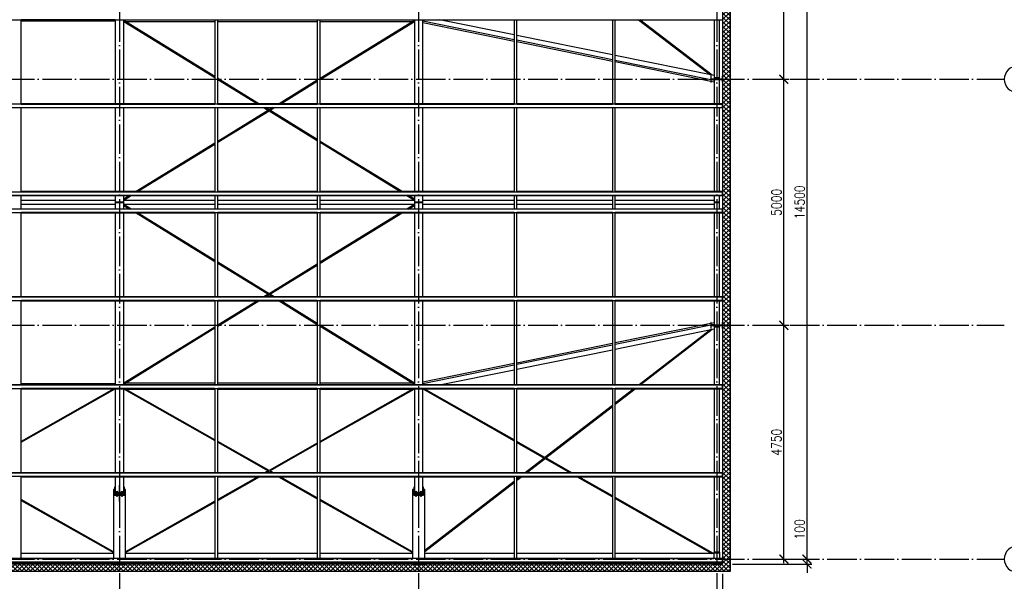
# Paper-space layout '_' of a CAD drawing. Header units: millimetres. Extents: x -84 to 607, y -65 to 286.
# Tile 5 of 7: x 272 to 472, y 60 to 174. Entities that reach past the tile are written whole.
import ezdxf

# ---------------------------------------------------------------- set-up
doc = ezdxf.new("R2010")
doc.units = ezdxf.units.MM
doc.linetypes.add('ACAD_ISO04W100', pattern=[30, 24, -3, 0, -3])
doc.layers.get('0').update_dxf_attribs({"linetype": 'CONTINUOUS'})
doc.layers.get('DEFPOINTS').update_dxf_attribs({"linetype": 'CONTINUOUS'})
doc.layers.add('0-AS', color=7, linetype='CONTINUOUS')
doc.styles.add('DIM', font='romans.shx', dxfattribs={"width": 0.8})
doc.dimstyles.new('DIM_100', dxfattribs={"dimtxt": 2, "dimasz": 1.8, "dimexe": 1, "dimexo": 2, "dimgap": 0.5, "dimtad": 1, "dimdec": 0, "dimlfac": 100, "dimzin": 12, "dimdsep": 46, "dimtxsty": 'DIM', "dimblk1": 'ARCHTICK', "dimblk2": 'ARCHTICK', "dimsah": 1, "dimcen": 1, "dimdle": 0.8, "dimclrd": 4, "dimclre": 4, "dimclrt": 3, "dimadec": 1, "dimazin": 0, "dimtfac": 1, "dimtdec": 0, "dimtmove": 0, "dimatfit": 3, "dimldrblk": 'ARCHTICK', "dimfxl": 0, "dimtolj": 1, "dimtzin": 0, "dimarcsym": 0})
pattern_1 = [(45, (737.9006, 5.8946), (-0.4490128, 0.4490128), []), (135, (737.9006, 5.8946), (-0.4490128, -0.4490128), [])]

# ---------------------------------------------------------------- blocks, each defined once
blk = doc.blocks.new('_ArchTick')
at = {"color": 0, "linetype": 'ByBlock', "const_width": 0.15}
blk.add_lwpolyline([(-0.5, -0.5), (0.5, 0.5)], dxfattribs=at)
blk = doc.blocks.new('*D101')
at = {"color": 4, "lineweight": -2}
for p, q in [((414.81, 61.4), (414.81, 45.44)), ((413.61, 54), (413.61, 45.44)), ((413.61, 46.44), (406.93, 46.44)), ((415.61, 46.44), (413.61, 46.44))]:
    blk.add_line(p, q, dxfattribs=at)
at = {"layer": 'DEFPOINTS', "color": 0}
for p in [(414.81, 63.4, -7223.59), (413.61, 56), (413.61, 46.44)]:
    blk.add_point(p, dxfattribs=at)
at = {"color": 4, "lineweight": -2, "xscale": 1.8, "yscale": 1.8, "zscale": 1.8, "rotation": 180}
blk.add_blockref('_ArchTick', (413.61, 46.44), dxfattribs=at)
at = {"color": 4, "lineweight": -2, "xscale": 1.8, "yscale": 1.8, "zscale": 1.8}
blk.add_blockref('_ArchTick', (414.81, 46.44), dxfattribs=at)
at = {"color": 3, "insert": (409.37, 47.94), "char_height": 2, "attachment_point": 5, "style": 'DIM'}
blk.add_mtext('\\A1;120', dxfattribs=at)
blk = doc.blocks.new('*D104')
at = {"color": 4, "lineweight": -2}
for p, q in [((47.83, 61.4), (47.83, 41.69)), ((414.81, 61.4), (414.81, 41.69)), ((47.03, 42.69), (415.61, 42.69))]:
    blk.add_line(p, q, dxfattribs=at)
at = {"layer": 'DEFPOINTS', "color": 0}
for p in [(47.83, 63.4), (414.81, 63.4), (414.81, 42.69)]:
    blk.add_point(p, dxfattribs=at)
at = {"color": 4, "lineweight": -2, "xscale": 1.8, "yscale": 1.8, "zscale": 1.8, "rotation": 180}
blk.add_blockref('_ArchTick', (47.83, 42.69), dxfattribs=at)
at = {"color": 4, "lineweight": -2, "xscale": 1.8, "yscale": 1.8, "zscale": 1.8}
blk.add_blockref('_ArchTick', (414.81, 42.69), dxfattribs=at)
at = {"color": 3, "insert": (231.32, 44.19), "char_height": 2, "attachment_point": 5, "style": 'DIM'}
blk.add_mtext('\\A1;36698', dxfattribs=at)
blk = doc.blocks.new('*D121')
at = {"color": 4, "lineweight": -2}
for p, q in [((427.26, 63.6), (427.26, 112.7)), ((423.19, 111.9), (428.26, 111.9)), ((421.05, 64.4), (428.26, 64.4))]:
    blk.add_line(p, q, dxfattribs=at)
at = {"layer": 'DEFPOINTS', "color": 0}
for p in [(421.19, 111.9), (427.26, 111.9), (419.05, 64.4)]:
    blk.add_point(p, dxfattribs=at)
at = {"color": 4, "lineweight": -2, "xscale": 1.8, "yscale": 1.8, "zscale": 1.8}
for p, rotation in [((427.26, 111.9), 90), ((427.26, 64.4), 270)]:
    blk.add_blockref('_ArchTick', p, dxfattribs=dict(at, rotation=rotation))
at = {"color": 3, "insert": (425.76, 88.15), "char_height": 2, "attachment_point": 5, "rotation": 90, "style": 'DIM'}
blk.add_mtext('\\A1;4750', dxfattribs=at)
blk = doc.blocks.new('*D122')
at = {"color": 4, "lineweight": -2}
for p, q in [((427.26, 111.1), (427.26, 162.7)), ((423.01, 161.9), (428.26, 161.9)), ((423.19, 111.9), (428.26, 111.9))]:
    blk.add_line(p, q, dxfattribs=at)
at = {"layer": 'DEFPOINTS', "color": 0}
for p in [(421.01, 161.9), (427.26, 161.9), (421.19, 111.9)]:
    blk.add_point(p, dxfattribs=at)
at = {"color": 4, "lineweight": -2, "xscale": 1.8, "yscale": 1.8, "zscale": 1.8}
for p, rotation in [((427.26, 161.9), 90), ((427.26, 111.9), 270)]:
    blk.add_blockref('_ArchTick', p, dxfattribs=dict(at, rotation=rotation))
at = {"color": 3, "insert": (425.76, 136.9), "char_height": 2, "attachment_point": 5, "rotation": 90, "style": 'DIM'}
blk.add_mtext('\\A1;5000', dxfattribs=at)
blk = doc.blocks.new('*D123')
at = {"color": 4, "lineweight": -2}
for p, q in [((423.01, 209.4), (428.26, 209.4)), ((427.26, 161.1), (427.26, 210.2)), ((423.01, 161.9), (428.26, 161.9))]:
    blk.add_line(p, q, dxfattribs=at)
at = {"layer": 'DEFPOINTS', "color": 0}
for p in [(421.01, 209.4), (427.26, 209.4), (421.01, 161.9)]:
    blk.add_point(p, dxfattribs=at)
at = {"color": 4, "lineweight": -2, "xscale": 1.8, "yscale": 1.8, "zscale": 1.8}
for p, rotation in [((427.26, 209.4), 90), ((427.26, 161.9), 270)]:
    blk.add_blockref('_ArchTick', p, dxfattribs=dict(at, rotation=rotation))
at = {"color": 3, "insert": (425.76, 185.65), "char_height": 2, "attachment_point": 5, "rotation": 90, "style": 'DIM'}
blk.add_mtext('\\A1;4750', dxfattribs=at)
blk = doc.blocks.new('*D124')
at = {"color": 4, "lineweight": -2}
for p, q in [((431.97, 64.4), (431.97, 72.89)), ((421.05, 64.4), (432.97, 64.4)), ((431.97, 63.4), (431.97, 64.4)), ((416.81, 63.4), (432.97, 63.4)), ((431.97, 63.4), (431.97, 61.6))]:
    blk.add_line(p, q, dxfattribs=at)
at = {"layer": 'DEFPOINTS', "color": 0}
for p in [(419.05, 64.4), (431.97, 64.4), (414.81, 63.4)]:
    blk.add_point(p, dxfattribs=at)
at = {"color": 4, "lineweight": -2, "xscale": 1.8, "yscale": 1.8, "zscale": 1.8}
for p, rotation in [((431.97, 64.4), 270), ((431.97, 63.4), 90)]:
    blk.add_blockref('_ArchTick', p, dxfattribs=dict(at, rotation=rotation))
at = {"color": 3, "insert": (430.47, 70.44), "char_height": 2, "attachment_point": 5, "rotation": 90, "style": 'DIM'}
blk.add_mtext('\\A1;100', dxfattribs=at)
blk = doc.blocks.new('*D125')
at = {"color": 4, "lineweight": -2}
for p, q in [((423.01, 209.4), (432.97, 209.4)), ((431.97, 63.6), (431.97, 210.2)), ((421.05, 64.4), (432.97, 64.4))]:
    blk.add_line(p, q, dxfattribs=at)
at = {"layer": 'DEFPOINTS', "color": 0}
for p in [(421.01, 209.4), (431.97, 209.4), (419.05, 64.4)]:
    blk.add_point(p, dxfattribs=at)
at = {"color": 4, "lineweight": -2, "xscale": 1.8, "yscale": 1.8, "zscale": 1.8}
for p, rotation in [((431.97, 209.4), 90), ((431.97, 64.4), 270)]:
    blk.add_blockref('_ArchTick', p, dxfattribs=dict(at, rotation=rotation))
at = {"color": 3, "insert": (430.47, 136.9), "char_height": 2, "attachment_point": 5, "rotation": 90, "style": 'DIM'}
blk.add_mtext('\\A1;14500', dxfattribs=at)

psp = doc.layouts.new('_')

# ---------------------------------------------------------------- hatches: boundary and pattern name
h = psp.add_hatch()
h.set_pattern_fill('ANSI37', color=4, scale=0.2)
h.set_pattern_definition(pattern_1)
h.paths.add_polyline_path([(416.313, 211.899), (414.813, 210.4), (414.813, 63.4), (416.313, 61.9)])
h = psp.add_hatch()
h.set_pattern_fill('ANSI37', color=4, scale=0.2)
h.set_pattern_definition(pattern_1)
h.paths.add_polyline_path([(414.813, 63.4), (47.833, 63.4), (46.333, 61.9), (416.313, 61.9)])

# ---------------------------------------------------------------- linework, layer by layer
at = {"color": 4}
for p, q in [((414.813, 210.4, -5), (414.813, 63.4, -5)), ((416.313, 211.9, -5), (416.313, 61.9, -5)), ((414.813, 63.4, -5), (47.833, 63.4)), ((416.313, 61.9, -5), (46.333, 61.9))]:
    psp.add_line(p, q, dxfattribs=at)
at = {"layer": '0-AS', "color": 1, "linetype": 'ACAD_ISO04W100', "ltscale": 0.25}
for p, q in [((292.153, 259.137), (292.153, 11.226)), ((352.983, 259.137), (352.983, 11.226)), ((413.613, 259.137), (413.613, 11.226)), ((2.884, 161.9), (472.097, 161.9)), ((2.884, 111.9), (472.097, 111.9)), ((2.884, 64.4), (472.097, 64.4))]:
    psp.add_line(p, q, dxfattribs=at)
at = {"layer": '0-AS', "color": 145, "linetype": 'Continuous', "ltscale": 0.25}
for p, q in [((47.833, 174.006), (414.813, 174.006)), ((272.153, 156.845), (272.153, 174.006)), ((291.303, 173.971), (272.153, 173.971)), ((272.153, 173.764), (291.303, 173.764)), ((291.303, 174.006), (291.303, 156.939)), ((293.003, 156.939), (293.003, 174.006)), ((311.553, 173.9), (293.003, 173.9)), ((311.553, 162.437), (293.003, 173.826)), ((293.003, 173.638), (311.553, 162.25)), ((293.303, 173.641), (311.553, 173.641)), ((311.553, 174.006), (311.553, 156.845)), ((312.153, 156.845), (312.153, 174.006)), ((332.383, 173.9), (312.153, 173.9)), ((312.153, 173.641), (332.383, 173.641)), ((332.383, 174.006), (332.383, 156.845)), ((332.983, 156.845), (332.983, 174.006)), ((352.133, 173.9), (332.983, 173.9)), ((352.133, 173.826), (332.983, 162.069)), ((332.983, 173.641), (351.833, 173.641)), ((332.983, 161.881), (352.133, 173.638)), ((352.133, 174.006), (352.133, 156.939)), ((353.833, 156.939), (353.833, 174.006)), ((372.383, 169.937), (353.833, 173.716)), ((353.833, 173.458), (372.383, 169.678)), ((372.383, 170.924), (357.257, 174.006)), ((372.383, 174.006), (372.383, 156.845)), ((372.983, 156.845), (372.983, 174.006)), ((392.383, 174.006), (392.383, 156.845)), ((392.983, 156.845), (392.983, 174.006)), ((397.689, 174.006), (412.33, 162.784)), ((412.681, 162.713), (397.947, 174.006)), ((413.063, 174.006), (413.063, 162.185)), ((414.163, 162.185), (414.163, 174.006)), ((392.383, 166.849), (372.983, 170.802)), ((392.383, 165.862), (372.983, 169.815)), ((372.983, 169.556), (392.383, 165.603)), ((413.063, 162.635), (392.983, 166.727)), ((412.413, 161.78), (392.983, 165.739)), ((392.983, 165.481), (412.413, 161.522)), ((412.511, 162.5), (412.413, 162.5)), ((412.413, 162.5), (412.413, 161.3)), ((412.511, 161.931), (412.511, 162.5)), ((414.813, 162.5), (414.715, 162.5)), ((414.715, 162.5), (414.715, 161.931)), ((414.813, 161.3), (414.813, 162.5)), ((320.508, 156.939), (312.153, 162.069)), ((312.153, 161.881), (320.202, 156.939)), ((332.383, 161.7), (324.628, 156.939)), ((324.933, 156.939), (332.383, 161.513)), ((412.413, 161.3), (412.511, 161.3)), ((414.715, 161.931), (412.511, 161.931)), ((412.511, 161.869), (414.715, 161.869)), ((412.511, 161.3), (412.511, 161.869)), ((413.063, 161.648), (412.511, 161.76)), ((412.511, 161.502), (413.063, 161.389)), ((413.063, 162.185), (414.163, 162.185)), ((414.163, 162.185), (413.063, 162.185)), ((413.063, 162.185), (413.063, 161.931)), ((413.063, 161.869), (413.063, 156.939)), ((414.163, 161.931), (414.163, 162.185)), ((414.163, 156.939), (414.163, 161.869)), ((414.715, 161.869), (414.715, 161.3)), ((414.715, 161.3), (414.813, 161.3)), ((414.813, 156.845), (47.833, 156.845)), ((311.553, 156.939), (272.153, 156.939)), ((272.153, 156.92), (311.553, 156.92)), ((272.153, 156.873), (311.553, 156.873)), ((332.383, 156.939), (312.153, 156.939)), ((312.153, 156.92), (332.383, 156.92)), ((312.153, 156.873), (332.383, 156.873)), ((372.383, 156.939), (332.983, 156.939)), ((332.983, 156.92), (372.383, 156.92)), ((332.983, 156.873), (372.383, 156.873)), ((392.383, 156.939), (372.983, 156.939)), ((372.983, 156.92), (392.383, 156.92)), ((372.983, 156.873), (392.383, 156.873)), ((414.813, 156.939), (392.983, 156.939)), ((392.983, 156.92), (414.813, 156.92)), ((392.983, 156.873), (414.813, 156.873)), ((414.813, 156.92), (414.813, 156.939)), ((414.813, 156.873), (414.813, 156.92)), ((414.813, 156.845), (414.813, 156.873)), ((414.813, 156.188), (414.813, 156.845)), ((47.833, 156.188), (414.813, 156.188)), ((47.833, 156.136), (414.813, 156.136)), ((272.153, 138.975), (272.153, 156.136)), ((291.303, 156.136), (291.303, 139.07)), ((293.003, 139.07), (293.003, 156.136)), ((311.553, 156.136), (311.553, 138.975)), ((312.153, 138.975), (312.153, 156.136)), ((323.32, 156.136), (312.153, 149.28)), ((312.153, 149.093), (322.568, 155.487)), ((321.51, 156.136), (322.415, 155.581)), ((332.383, 149.649), (321.816, 156.136)), ((322.568, 155.487), (332.383, 149.461)), ((322.721, 155.581), (323.626, 156.136)), ((332.383, 156.136), (332.383, 138.975)), ((332.983, 138.975), (332.983, 156.136)), ((352.133, 156.136), (352.133, 139.07)), ((353.833, 139.07), (353.833, 156.136)), ((372.383, 156.136), (372.383, 138.975)), ((372.983, 138.975), (372.983, 156.136)), ((392.383, 156.136), (392.383, 138.975)), ((392.983, 138.975), (392.983, 156.136)), ((413.063, 156.136), (413.063, 139.07)), ((414.163, 139.07), (414.163, 156.136)), ((414.813, 156.136), (414.813, 156.188)), ((311.553, 148.912), (295.522, 139.07)), ((295.827, 139.07), (311.553, 148.724)), ((349.614, 139.07), (332.983, 149.28)), ((332.983, 149.093), (349.309, 139.07)), ((414.813, 138.975), (47.833, 138.975)), ((47.833, 138.318), (414.813, 138.318)), ((47.833, 138.267), (414.813, 138.267)), ((311.553, 139.07), (272.153, 139.07)), ((272.153, 139.05), (311.553, 139.05)), ((272.153, 139.004), (311.553, 139.004)), ((272.153, 135.533), (272.153, 138.267)), ((291.303, 138.267), (291.303, 136.96)), ((293.003, 136.96), (293.003, 138.267)), ((293.003, 137.336), (294.519, 138.267)), ((294.214, 138.267), (293.003, 137.523)), ((311.553, 138.267), (311.553, 135.533)), ((332.383, 139.07), (312.153, 139.07)), ((312.153, 139.05), (332.383, 139.05)), ((312.153, 139.004), (332.383, 139.004)), ((312.153, 135.533), (312.153, 138.267)), ((332.383, 138.267), (332.383, 135.533)), ((372.383, 139.07), (332.983, 139.07)), ((332.983, 139.05), (372.383, 139.05)), ((332.983, 139.004), (372.383, 139.004)), ((332.983, 135.533), (332.983, 138.267)), ((350.616, 138.267), (352.133, 137.336)), ((352.133, 137.523), (350.922, 138.267)), ((352.133, 138.267), (352.133, 136.96)), ((353.833, 136.96), (353.833, 138.267)), ((372.383, 138.267), (372.383, 135.533)), ((392.383, 139.07), (372.983, 139.07)), ((372.983, 139.05), (392.383, 139.05)), ((372.983, 139.004), (392.383, 139.004)), ((372.983, 135.533), (372.983, 138.267)), ((392.383, 138.267), (392.383, 135.533)), ((414.813, 139.07), (392.983, 139.07)), ((392.983, 139.05), (414.813, 139.05)), ((392.983, 139.004), (414.813, 139.004)), ((392.983, 135.533), (392.983, 138.267)), ((413.063, 138.267), (413.063, 136.96)), ((414.163, 136.96), (414.163, 138.267)), ((414.813, 139.05), (414.813, 139.07)), ((414.813, 139.004), (414.813, 139.05)), ((414.813, 138.975), (414.813, 139.004)), ((414.813, 138.318), (414.813, 138.975)), ((414.813, 138.267), (414.813, 138.318)), ((291.303, 137.3), (272.153, 137.3)), ((272.153, 136.5), (291.303, 136.5)), ((291.303, 136.84), (291.303, 135.533)), ((311.553, 137.3), (293.003, 137.3)), ((293.003, 135.533), (293.003, 136.84)), ((293.003, 136.5), (311.553, 136.5)), ((294.519, 135.533), (293.003, 136.464)), ((293.003, 136.277), (294.214, 135.533)), ((332.383, 137.3), (312.153, 137.3)), ((312.153, 136.5), (332.383, 136.5)), ((352.133, 137.3), (332.983, 137.3)), ((332.983, 136.5), (352.133, 136.5)), ((352.133, 136.464), (350.616, 135.533)), ((350.922, 135.533), (352.133, 136.277)), ((352.133, 136.84), (352.133, 135.533)), ((372.383, 137.3), (353.833, 137.3)), ((353.833, 135.533), (353.833, 136.84)), ((353.833, 136.5), (372.383, 136.5)), ((392.383, 137.3), (372.983, 137.3)), ((372.983, 136.5), (392.383, 136.5)), ((413.063, 137.3), (392.983, 137.3)), ((392.983, 136.5), (413.063, 136.5)), ((413.063, 136.84), (413.063, 135.533)), ((414.163, 135.533), (414.163, 136.84)), ((414.813, 135.533), (47.833, 135.533)), ((414.813, 135.482), (47.833, 135.482)), ((47.833, 134.825), (414.813, 134.825)), ((272.153, 117.664), (272.153, 134.825)), ((311.553, 134.796), (272.153, 134.796)), ((311.553, 134.75), (272.153, 134.75)), ((272.153, 134.73), (311.553, 134.73)), ((291.303, 134.73), (291.303, 117.664)), ((293.003, 117.664), (293.003, 134.73)), ((295.522, 134.73), (311.553, 124.888)), ((311.553, 125.076), (295.827, 134.73)), ((311.553, 134.825), (311.553, 117.664)), ((312.153, 117.664), (312.153, 134.825)), ((332.383, 134.796), (312.153, 134.796)), ((332.383, 134.75), (312.153, 134.75)), ((312.153, 134.73), (332.383, 134.73)), ((332.383, 134.825), (332.383, 117.664)), ((332.983, 117.664), (332.983, 134.825)), ((372.383, 134.796), (332.983, 134.796)), ((372.383, 134.75), (332.983, 134.75)), ((332.983, 134.73), (372.383, 134.73)), ((332.983, 124.52), (349.614, 134.73)), ((349.309, 134.73), (332.983, 124.707)), ((352.133, 134.73), (352.133, 117.664)), ((353.833, 117.664), (353.833, 134.73)), ((372.383, 134.825), (372.383, 117.664)), ((372.983, 117.664), (372.983, 134.825)), ((392.383, 134.796), (372.983, 134.796)), ((392.383, 134.75), (372.983, 134.75)), ((372.983, 134.73), (392.383, 134.73)), ((392.383, 134.825), (392.383, 117.664)), ((392.983, 117.664), (392.983, 134.825)), ((414.813, 134.796), (392.983, 134.796)), ((414.813, 134.75), (392.983, 134.75)), ((392.983, 134.73), (414.813, 134.73)), ((413.063, 134.73), (413.063, 117.664)), ((414.163, 117.664), (414.163, 134.73)), ((414.813, 135.482), (414.813, 135.533)), ((414.813, 134.796), (414.813, 135.482)), ((414.813, 134.75), (414.813, 134.796)), ((414.813, 134.73), (414.813, 134.75)), ((322.568, 118.313), (312.153, 124.707)), ((312.153, 124.52), (323.32, 117.664)), ((321.816, 117.664), (332.383, 124.151)), ((332.383, 124.339), (322.568, 118.313)), ((322.415, 118.219), (321.51, 117.664)), ((323.626, 117.664), (322.721, 118.219)), ((414.813, 117.664), (47.833, 117.664)), ((414.813, 117.612), (47.833, 117.612)), ((47.833, 116.955), (414.813, 116.955)), ((272.153, 99.794), (272.153, 116.955)), ((311.553, 116.927), (272.153, 116.927)), ((311.553, 116.88), (272.153, 116.88)), ((272.153, 116.861), (311.553, 116.861)), ((291.303, 116.861), (291.303, 99.794)), ((293.003, 99.794), (293.003, 116.861)), ((311.553, 116.955), (311.553, 99.794)), ((312.153, 99.794), (312.153, 116.955)), ((332.383, 116.927), (312.153, 116.927)), ((332.383, 116.88), (312.153, 116.88)), ((312.153, 116.861), (332.383, 116.861)), ((312.153, 111.731), (320.508, 116.861)), ((320.202, 116.861), (312.153, 111.919)), ((324.628, 116.861), (332.383, 112.1)), ((332.383, 112.287), (324.933, 116.861)), ((332.383, 116.955), (332.383, 99.794)), ((332.983, 99.794), (332.983, 116.955)), ((372.383, 116.927), (332.983, 116.927)), ((372.383, 116.88), (332.983, 116.88)), ((332.983, 116.861), (372.383, 116.861)), ((352.133, 116.861), (352.133, 99.794)), ((353.833, 99.794), (353.833, 116.861)), ((372.383, 116.955), (372.383, 99.794)), ((372.983, 99.794), (372.983, 116.955)), ((392.383, 116.927), (372.983, 116.927)), ((392.383, 116.88), (372.983, 116.88)), ((372.983, 116.861), (392.383, 116.861)), ((392.383, 116.955), (392.383, 99.794)), ((392.983, 99.794), (392.983, 116.955)), ((414.813, 116.927), (392.983, 116.927)), ((414.813, 116.88), (392.983, 116.88)), ((392.983, 116.861), (414.813, 116.861)), ((413.063, 116.861), (413.063, 111.931)), ((414.163, 111.931), (414.163, 116.861)), ((414.813, 117.612), (414.813, 117.664)), ((414.813, 116.927), (414.813, 117.612)), ((414.813, 116.88), (414.813, 116.927)), ((414.813, 116.861), (414.813, 116.88)), ((412.413, 112.279), (392.983, 108.319)), ((412.511, 112.5), (412.413, 112.5)), ((412.413, 112.5), (412.413, 111.3)), ((412.511, 111.931), (412.511, 112.5)), ((413.063, 112.411), (412.511, 112.298)), ((412.511, 112.04), (413.063, 112.152)), ((414.813, 112.5), (414.715, 112.5)), ((414.715, 112.5), (414.715, 111.931)), ((414.813, 111.3), (414.813, 112.5)), ((311.553, 111.55), (293.003, 100.162)), ((293.003, 99.974), (311.553, 111.363)), ((352.133, 100.162), (332.983, 111.919)), ((332.983, 111.731), (352.133, 99.974)), ((392.983, 108.061), (412.413, 112.02)), ((392.983, 107.073), (413.063, 111.165)), ((412.343, 111.018), (397.806, 99.794)), ((398.062, 99.794), (412.691, 111.089)), ((412.413, 111.3), (412.511, 111.3)), ((414.715, 111.931), (412.511, 111.931)), ((412.511, 111.869), (414.715, 111.869)), ((412.511, 111.3), (412.511, 111.869)), ((413.063, 111.869), (413.063, 111.615)), ((413.063, 111.615), (414.163, 111.615)), ((414.163, 111.615), (413.063, 111.615)), ((413.063, 111.615), (413.063, 99.794)), ((414.163, 111.615), (414.163, 111.869)), ((414.163, 99.794), (414.163, 111.615)), ((414.715, 111.869), (414.715, 111.3)), ((414.715, 111.3), (414.813, 111.3)), ((392.383, 108.197), (372.983, 104.244)), ((372.983, 103.985), (392.383, 107.938)), ((372.983, 102.998), (392.383, 106.951)), ((372.383, 104.122), (353.833, 100.342)), ((353.833, 100.084), (372.383, 103.863)), ((357.257, 99.794), (372.383, 102.876)), ((311.553, 100.159), (293.303, 100.159)), ((332.383, 100.159), (312.153, 100.159)), ((351.833, 100.159), (332.983, 100.159)), ((414.813, 99.794), (47.833, 99.794)), ((414.813, 99.742), (47.833, 99.742)), ((47.833, 99.085), (414.813, 99.085)), ((291.303, 100.036), (272.153, 100.036)), ((272.153, 99.829), (291.303, 99.829)), ((272.153, 81.924), (272.153, 99.085)), ((311.553, 99.057), (272.153, 99.057)), ((311.553, 99.01), (272.153, 99.01)), ((272.153, 98.991), (311.553, 98.991)), ((291.015, 98.991), (272.153, 88.306)), ((272.153, 88.127), (291.303, 98.975)), ((291.303, 98.991), (291.303, 81.924)), ((293.003, 99.9), (311.553, 99.9)), ((293.003, 81.924), (293.003, 98.991)), ((293.003, 98.934), (311.553, 98.934)), ((293.076, 98.934), (311.553, 88.467)), ((311.553, 88.646), (293.392, 98.934)), ((311.553, 99.085), (311.553, 81.924)), ((312.153, 99.9), (332.383, 99.9)), ((312.153, 81.924), (312.153, 99.085)), ((332.383, 99.057), (312.153, 99.057)), ((332.383, 99.01), (312.153, 99.01)), ((312.153, 98.991), (332.383, 98.991)), ((312.153, 98.934), (332.383, 98.934)), ((332.383, 99.085), (332.383, 81.924)), ((332.983, 99.9), (352.133, 99.9)), ((332.983, 81.924), (332.983, 99.085)), ((372.383, 99.057), (332.983, 99.057)), ((372.383, 99.01), (332.983, 99.01)), ((332.983, 98.991), (372.383, 98.991)), ((332.983, 98.934), (352.133, 98.934)), ((332.983, 88.127), (352.06, 98.934)), ((351.744, 98.934), (332.983, 88.306)), ((352.133, 98.991), (352.133, 81.924)), ((353.833, 81.924), (353.833, 98.991)), ((353.833, 98.973), (372.383, 88.43)), ((372.383, 88.61), (354.117, 98.991)), ((372.383, 99.085), (372.383, 81.924)), ((372.983, 81.924), (372.983, 99.085)), ((392.383, 99.057), (372.983, 99.057)), ((392.383, 99.01), (372.983, 99.01)), ((372.983, 98.991), (392.383, 98.991)), ((392.383, 99.085), (392.383, 81.924)), ((392.983, 81.924), (392.983, 99.085)), ((414.813, 99.057), (392.983, 99.057)), ((414.813, 99.01), (392.983, 99.01)), ((392.983, 98.991), (414.813, 98.991)), ((392.983, 95.872), (397.022, 98.991)), ((396.766, 98.991), (392.983, 96.07)), ((413.063, 98.991), (413.063, 81.924)), ((414.163, 81.924), (414.163, 98.991)), ((414.813, 99.742), (414.813, 99.794)), ((414.813, 99.085), (414.813, 99.742)), ((414.813, 99.057), (414.813, 99.085)), ((414.813, 99.01), (414.813, 99.057)), ((414.813, 98.991), (414.813, 99.01)), ((392.383, 95.607), (378.683, 85.029)), ((378.831, 84.945), (392.383, 95.409)), ((322.568, 82.406), (312.153, 88.306)), ((312.153, 88.127), (322.41, 82.316)), ((378.683, 85.029), (372.983, 88.269)), ((332.383, 87.966), (322.568, 82.406)), ((322.726, 82.316), (332.383, 87.787)), ((372.983, 88.089), (378.549, 84.926)), ((378.549, 84.926), (374.662, 81.924)), ((374.918, 81.924), (378.697, 84.842)), ((378.697, 84.842), (383.83, 81.924)), ((384.145, 81.924), (378.831, 84.945)), ((322.41, 82.316), (321.718, 81.924)), ((322.034, 81.924), (322.568, 82.227)), ((322.568, 82.227), (323.102, 81.924)), ((323.418, 81.924), (322.726, 82.316)), ((414.813, 81.924), (47.833, 81.924)), ((414.813, 81.873), (47.833, 81.873)), ((47.833, 81.216), (414.813, 81.216)), ((272.153, 64.538), (272.153, 81.216)), ((311.553, 81.187), (272.153, 81.187)), ((311.553, 81.141), (272.153, 81.141)), ((272.153, 81.121), (311.553, 81.121)), ((291.303, 81.121), (291.303, 78)), ((293.003, 78), (293.003, 81.121)), ((311.553, 81.216), (311.553, 64.538)), ((312.153, 64.538), (312.153, 81.216)), ((332.383, 81.187), (312.153, 81.187)), ((332.383, 81.141), (312.153, 81.141)), ((312.153, 76.327), (320.617, 81.121)), ((320.301, 81.121), (312.153, 76.506)), ((312.153, 81.121), (332.383, 81.121)), ((324.519, 81.121), (332.383, 76.667)), ((332.383, 76.846), (324.835, 81.121)), ((332.383, 81.216), (332.383, 64.538)), ((332.983, 64.538), (332.983, 81.216)), ((372.383, 81.187), (332.983, 81.187)), ((372.383, 81.141), (332.983, 81.141)), ((332.983, 81.121), (372.383, 81.121)), ((352.133, 81.121), (352.133, 78)), ((353.833, 78), (353.833, 81.121)), ((372.383, 80.165), (354.233, 66.151)), ((372.383, 81.216), (372.383, 64.538)), ((372.983, 64.538), (372.983, 81.216)), ((392.383, 81.187), (372.983, 81.187)), ((392.383, 81.141), (372.983, 81.141)), ((372.983, 80.43), (373.879, 81.121)), ((373.622, 81.121), (372.983, 80.628)), ((372.983, 81.121), (392.383, 81.121)), ((385.242, 81.121), (392.383, 77.063)), ((392.383, 77.242), (385.558, 81.121)), ((392.383, 81.216), (392.383, 64.538)), ((392.983, 64.538), (392.983, 81.216)), ((414.813, 81.187), (392.983, 81.187)), ((414.813, 81.141), (392.983, 81.141)), ((392.983, 81.121), (414.813, 81.121)), ((413.063, 81.121), (413.063, 65.8)), ((414.163, 65.8), (414.163, 81.121)), ((414.813, 81.873), (414.813, 81.924)), ((414.813, 81.187), (414.813, 81.873)), ((414.813, 81.141), (414.813, 81.187)), ((414.813, 81.121), (414.813, 81.141)), ((354.233, 65.953), (372.383, 79.967)), ((290.903, 65.884), (272.153, 76.506)), ((272.153, 76.327), (290.903, 65.705)), ((291.303, 78), (291.501, 78)), ((291.805, 78), (292.103, 78)), ((292.203, 78), (292.501, 78)), ((292.805, 78), (293.003, 78)), ((311.553, 76.166), (293.403, 65.884)), ((351.733, 65.884), (332.983, 76.506)), ((332.983, 76.327), (351.733, 65.705)), ((352.133, 78), (352.331, 78)), ((352.635, 78), (352.933, 78)), ((353.033, 78), (353.331, 78)), ((353.635, 78), (353.833, 78)), ((412.955, 65.55), (392.983, 76.901)), ((392.983, 76.722), (412.64, 65.55)), ((293.403, 65.705), (311.553, 75.987)), ((414.813, 64.538), (47.833, 64.538)), ((414.813, 64.486), (47.833, 64.486)), ((290.903, 65.55), (272.153, 65.55)), ((272.153, 64.55), (290.903, 64.55)), ((278.088, 64.55), (278.088, 64.538)), ((278.118, 64.538), (278.118, 64.55)), ((279.058, 64.55), (279.058, 64.538)), ((279.088, 64.538), (279.088, 64.55)), ((311.553, 65.55), (293.403, 65.55)), ((293.403, 64.55), (311.553, 64.55)), ((305.418, 64.55), (305.418, 64.538)), ((305.448, 64.538), (305.448, 64.55)), ((306.388, 64.55), (306.388, 64.538)), ((306.418, 64.538), (306.418, 64.55)), ((332.383, 65.55), (312.153, 65.55)), ((312.153, 64.55), (332.383, 64.55)), ((351.733, 65.55), (332.983, 65.55)), ((332.983, 64.55), (351.733, 64.55)), ((338.918, 64.55), (338.918, 64.538)), ((338.948, 64.538), (338.948, 64.55)), ((339.888, 64.55), (339.888, 64.538)), ((339.918, 64.538), (339.918, 64.55)), ((372.383, 65.55), (354.233, 65.55)), ((354.233, 64.55), (372.383, 64.55)), ((366.148, 64.55), (366.148, 64.538)), ((366.178, 64.538), (366.178, 64.55)), ((367.118, 64.55), (367.118, 64.538)), ((367.148, 64.538), (367.148, 64.55)), ((392.383, 65.55), (372.983, 65.55)), ((372.983, 64.55), (392.383, 64.55)), ((413.013, 65.55), (392.983, 65.55)), ((392.983, 64.55), (413.013, 64.55)), ((399.648, 64.55), (399.648, 64.538)), ((399.678, 64.538), (399.678, 64.55)), ((400.618, 64.55), (400.618, 64.538)), ((400.648, 64.538), (400.648, 64.55)), ((413.063, 65.8), (413.013, 65.8)), ((413.013, 65.8), (413.013, 65.71)), ((414.163, 65.8), (413.063, 65.8)), ((414.213, 65.8), (414.163, 65.8)), ((414.213, 65.71), (414.213, 65.8)), ((414.813, 64.486), (414.813, 64.538)), ((414.813, 63.829), (414.813, 64.486)), ((47.833, 63.829), (414.813, 63.829)), ((414.753, 63.801), (47.893, 63.801)), ((414.753, 63.754), (47.893, 63.754)), ((47.893, 63.735), (414.753, 63.735)), ((413.013, 63.462), (413.013, 63.4)), ((413.013, 63.4), (414.213, 63.4)), ((414.213, 63.46), (414.213, 63.462)), ((414.753, 63.46), (414.213, 63.46)), ((414.213, 63.4), (414.213, 63.46)), ((414.213, 63.4), (414.813, 63.4)), ((414.753, 63.829), (414.753, 63.46)), ((414.813, 63.4), (414.813, 63.829))]:
    psp.add_line(p, q, dxfattribs=at)
at = {"layer": '0-AS', "color": 30, "linetype": 'Continuous', "ltscale": 0.25}
for p, q in [((293.003, 136.96), (291.303, 136.96)), ((291.303, 136.96), (291.303, 136.84)), ((291.303, 136.84), (293.003, 136.84)), ((293.003, 136.84), (293.003, 136.96)), ((353.833, 136.96), (352.133, 136.96)), ((352.133, 136.96), (352.133, 136.84)), ((352.133, 136.84), (353.833, 136.84)), ((353.833, 136.84), (353.833, 136.96)), ((414.163, 136.96), (413.063, 136.96)), ((413.063, 136.96), (413.063, 136.84)), ((413.063, 136.84), (414.163, 136.84)), ((414.163, 136.84), (414.163, 136.96)), ((291.153, 78.544), (290.903, 78.544)), ((290.903, 78.544), (290.903, 78.487)), ((290.903, 78.487), (291.153, 78.487)), ((290.903, 78.487), (290.903, 77.645)), ((291.303, 78.984), (291.153, 78.984)), ((291.153, 78.984), (291.153, 77.793)), ((292.203, 79.449), (292.103, 79.449)), ((292.103, 79.449), (292.103, 79.371)), ((292.203, 79.371), (292.103, 79.371)), ((292.103, 79.371), (292.103, 78.276)), ((292.103, 78.276), (292.203, 78.276)), ((292.103, 78.276), (292.103, 77.793)), ((292.203, 79.371), (292.203, 79.449)), ((292.203, 78.276), (292.203, 79.371)), ((292.203, 77.793), (292.203, 78.276)), ((293.153, 78.984), (293.003, 78.984)), ((293.153, 77.897), (293.153, 78.984)), ((293.403, 78.544), (293.153, 78.544)), ((293.153, 78.487), (293.403, 78.487)), ((293.403, 78.487), (293.403, 78.544)), ((293.403, 77.645), (293.403, 78.487)), ((351.983, 78.544), (351.733, 78.544)), ((351.733, 78.544), (351.733, 78.487)), ((351.733, 78.487), (351.983, 78.487)), ((351.733, 78.487), (351.733, 77.645)), ((352.133, 78.984), (351.983, 78.984)), ((351.983, 78.984), (351.983, 77.793)), ((353.033, 79.449), (352.933, 79.449)), ((352.933, 79.449), (352.933, 79.371)), ((353.033, 79.371), (352.933, 79.371)), ((352.933, 79.371), (352.933, 78.276)), ((352.933, 78.276), (353.033, 78.276)), ((352.933, 78.276), (352.933, 77.793)), ((353.033, 79.371), (353.033, 79.449)), ((353.033, 78.276), (353.033, 79.371)), ((353.033, 77.793), (353.033, 78.276)), ((353.983, 78.984), (353.833, 78.984)), ((353.983, 77.897), (353.983, 78.984)), ((354.233, 78.544), (353.983, 78.544)), ((353.983, 78.487), (354.233, 78.487)), ((354.233, 78.487), (354.233, 78.544)), ((354.233, 77.645), (354.233, 78.487)), ((291.153, 77.645), (290.903, 77.645)), ((290.903, 77.645), (290.903, 77.614)), ((290.903, 77.614), (291.153, 77.614)), ((290.903, 77.614), (290.903, 64.538)), ((291.153, 77.793), (293.153, 77.793)), ((291.153, 77.793), (291.153, 77.6)), ((291.153, 77.6), (293.153, 77.6)), ((291.153, 77.6), (293.153, 77.6)), ((291.153, 77.6), (291.153, 77.407)), ((291.153, 77.407), (293.153, 77.407)), ((292.103, 77.793), (292.203, 77.793)), ((292.103, 77.407), (292.203, 77.407)), ((292.103, 77.407), (292.103, 76.924)), ((292.203, 76.924), (292.103, 76.924)), ((292.103, 76.924), (292.103, 76.087)), ((292.203, 76.924), (292.203, 77.407)), ((292.203, 76.087), (292.203, 76.924)), ((293.153, 77.793), (293.153, 77.897)), ((293.153, 77.6), (293.153, 77.793)), ((293.403, 77.645), (293.153, 77.645)), ((293.153, 77.614), (293.403, 77.614)), ((293.153, 77.407), (293.153, 77.6)), ((293.403, 77.614), (293.403, 77.645)), ((293.403, 64.538), (293.403, 77.614)), ((351.983, 77.645), (351.733, 77.645)), ((351.733, 77.645), (351.733, 77.614)), ((351.733, 77.614), (351.983, 77.614)), ((351.733, 77.614), (351.733, 64.538)), ((351.983, 77.793), (353.983, 77.793)), ((351.983, 77.793), (351.983, 77.6)), ((351.983, 77.6), (353.983, 77.6)), ((351.983, 77.6), (353.983, 77.6)), ((351.983, 77.6), (351.983, 77.407)), ((351.983, 77.407), (353.983, 77.407)), ((352.933, 77.793), (353.033, 77.793)), ((352.933, 77.407), (353.033, 77.407)), ((352.933, 77.407), (352.933, 76.924)), ((353.033, 76.924), (352.933, 76.924)), ((352.933, 76.924), (352.933, 76.087)), ((353.033, 76.924), (353.033, 77.407)), ((353.033, 76.087), (353.033, 76.924)), ((353.983, 77.793), (353.983, 77.897)), ((353.983, 77.6), (353.983, 77.793)), ((354.233, 77.645), (353.983, 77.645)), ((353.983, 77.614), (354.233, 77.614)), ((353.983, 77.407), (353.983, 77.6)), ((354.233, 77.614), (354.233, 77.645)), ((354.233, 64.538), (354.233, 77.614)), ((292.103, 76.087), (292.203, 76.087)), ((352.933, 76.087), (353.033, 76.087)), ((414.213, 65.71), (413.013, 65.71)), ((413.013, 65.71), (413.013, 65.684)), ((413.013, 65.684), (414.213, 65.684)), ((413.013, 65.684), (413.013, 64.538)), ((414.213, 65.684), (414.213, 65.71)), ((414.213, 64.538), (414.213, 65.684)), ((290.903, 63.735), (290.903, 63.52)), ((293.403, 63.52), (290.903, 63.52)), ((290.903, 63.52), (290.903, 63.4)), ((290.903, 63.4), (293.403, 63.4)), ((293.403, 63.52), (293.403, 63.735)), ((293.403, 63.4), (293.403, 63.52)), ((351.733, 63.735), (351.733, 63.52)), ((354.233, 63.52), (351.733, 63.52)), ((351.733, 63.52), (351.733, 63.4)), ((351.733, 63.4), (354.233, 63.4)), ((354.233, 63.52), (354.233, 63.735)), ((354.233, 63.4), (354.233, 63.52)), ((413.013, 63.735), (413.013, 63.462)), ((413.013, 63.462), (414.213, 63.462)), ((414.213, 63.462), (414.213, 63.735))]:
    psp.add_line(p, q, dxfattribs=at)
at = {"layer": '0-AS', "color": 9, "linetype": 'Continuous', "ltscale": 0.25}
for p, q in [((291.653, 78.106), (291.501, 78.083)), ((291.805, 78.083), (291.653, 78.106)), ((292.653, 78.106), (292.501, 78.083)), ((292.805, 78.083), (292.653, 78.106)), ((352.483, 78.106), (352.331, 78.083)), ((352.635, 78.083), (352.483, 78.106)), ((353.483, 78.106), (353.331, 78.083)), ((353.635, 78.083), (353.483, 78.106)), ((291.468, 77.935), (291.468, 77.897)), ((291.501, 78.083), (291.501, 78.038)), ((291.653, 78.015), (291.501, 78.038)), ((291.501, 78.038), (291.501, 77.913)), ((291.501, 77.913), (291.653, 77.89)), ((291.501, 77.407), (291.501, 77.294)), ((291.501, 77.294), (291.653, 77.272)), ((291.553, 77.287), (291.553, 77.211)), ((291.805, 78.038), (291.653, 78.015)), ((291.653, 77.89), (291.653, 78.015)), ((291.653, 77.89), (291.805, 77.913)), ((291.653, 77.272), (291.653, 77.407)), ((291.653, 77.272), (291.805, 77.294)), ((291.753, 77.211), (291.753, 77.287)), ((291.805, 78.038), (291.805, 78.083)), ((291.805, 77.913), (291.805, 78.038)), ((291.805, 77.294), (291.805, 77.407)), ((291.838, 77.897), (291.838, 77.935)), ((292.468, 77.935), (292.468, 77.897)), ((292.501, 78.083), (292.501, 78.038)), ((292.653, 78.015), (292.501, 78.038)), ((292.501, 78.038), (292.501, 77.913)), ((292.501, 77.913), (292.653, 77.89)), ((292.501, 77.407), (292.501, 77.294)), ((292.501, 77.294), (292.653, 77.272)), ((292.553, 77.287), (292.553, 77.211)), ((292.805, 78.038), (292.653, 78.015)), ((292.653, 77.89), (292.653, 78.015)), ((292.653, 77.89), (292.805, 77.913)), ((292.653, 77.272), (292.653, 77.407)), ((292.653, 77.272), (292.805, 77.294)), ((292.753, 77.211), (292.753, 77.287)), ((292.805, 78.038), (292.805, 78.083)), ((292.805, 77.913), (292.805, 78.038)), ((292.805, 77.294), (292.805, 77.407)), ((292.838, 77.897), (292.838, 77.935)), ((352.298, 77.935), (352.298, 77.897)), ((352.331, 78.083), (352.331, 78.038)), ((352.483, 78.015), (352.331, 78.038)), ((352.331, 78.038), (352.331, 77.913)), ((352.331, 77.913), (352.483, 77.89)), ((352.331, 77.407), (352.331, 77.294)), ((352.331, 77.294), (352.483, 77.272)), ((352.383, 77.287), (352.383, 77.211)), ((352.635, 78.038), (352.483, 78.015)), ((352.483, 77.89), (352.483, 78.015)), ((352.483, 77.89), (352.635, 77.913)), ((352.483, 77.272), (352.483, 77.407)), ((352.483, 77.272), (352.635, 77.294)), ((352.583, 77.211), (352.583, 77.287)), ((352.635, 78.038), (352.635, 78.083)), ((352.635, 77.913), (352.635, 78.038)), ((352.635, 77.294), (352.635, 77.407)), ((352.668, 77.897), (352.668, 77.935)), ((353.298, 77.935), (353.298, 77.897)), ((353.331, 78.083), (353.331, 78.038)), ((353.483, 78.015), (353.331, 78.038)), ((353.331, 78.038), (353.331, 77.913)), ((353.331, 77.913), (353.483, 77.89)), ((353.331, 77.407), (353.331, 77.294)), ((353.331, 77.294), (353.483, 77.272)), ((353.383, 77.287), (353.383, 77.211)), ((353.635, 78.038), (353.483, 78.015)), ((353.483, 77.89), (353.483, 78.015)), ((353.483, 77.89), (353.635, 77.913)), ((353.483, 77.272), (353.483, 77.407)), ((353.483, 77.272), (353.635, 77.294)), ((353.583, 77.211), (353.583, 77.287)), ((353.635, 78.038), (353.635, 78.083)), ((353.635, 77.913), (353.635, 78.038)), ((353.635, 77.294), (353.635, 77.407)), ((353.668, 77.897), (353.668, 77.935))]:
    psp.add_line(p, q, dxfattribs=at)
at = {"layer": '0-AS', "color": 2, "linetype": 'Continuous', "ltscale": 0.25}
for centre in [(474.797, 161.9), (474.797, 64.4)]:
    psp.add_arc(centre, 2.7, 90, 270, dxfattribs=at)
at = {"layer": '0-AS', "color": 9, "linetype": 'Continuous', "ltscale": 0.25, "extrusion": (2.37434e-14, 0.965926, 0.258819)}
for centre, start, end in [((-291.653, -20.171, 75.28), 325.20976, 214.79024), ((-353.483, -20.171, 75.28), 325.20965, 214.79021)]:
    psp.add_arc(centre, 0.185, start, end, dxfattribs=at)
at = {"layer": '0-AS', "color": 9, "linetype": 'Continuous', "ltscale": 0.25, "extrusion": (-2.37434e-14, 0.965926, 0.258819)}
for centre in [(-291.653, -20.161, 75.242), (-352.483, -20.161, 75.242)]:
    psp.add_arc(centre, 0.185, 0, 180, dxfattribs=at)
at = {"layer": '0-AS', "color": 9, "linetype": 'Continuous', "ltscale": 0.25, "extrusion": (8.78504e-14, 0.965926, 0.258819)}
psp.add_arc((-291.653, -19.984, 74.58), 0.1, 0, 180, dxfattribs=at)
at = {"layer": '0-AS', "color": 9, "linetype": 'Continuous', "ltscale": 0.25, "extrusion": (0, 0.965926, 0.258819)}
for centre, radius, start, end in [((-292.653, -20.171, 75.28), 0.185, 325.20977, 214.79024), ((-292.653, -20.161, 75.242), 0.185, 0, 180), ((-292.653, -19.984, 74.58), 0.1, 0, 180), ((-352.483, -20.171, 75.28), 0.185, 325.20981, 214.79021), ((-353.483, -20.161, 75.242), 0.185, 0, 180)]:
    psp.add_arc(centre, radius, start, end, dxfattribs=at)
at = {"layer": '0-AS', "color": 9, "linetype": 'Continuous', "ltscale": 0.25, "extrusion": (4.39252e-14, 0.965926, 0.258819)}
for centre in [(-352.483, -19.984, 74.58), (-353.483, -19.984, 74.58)]:
    psp.add_arc(centre, 0.1, 0, 180, dxfattribs=at)

# ---------------------------------------------------------------- dimensions: what is measured, and where the dimension line sits
for base, p1, p2, picture, middle in [((431.971, 209.4), (419.051, 64.4), (421.006, 209.4), '*D125', (430.471, 136.9)), ((427.258, 209.4), (421.006, 161.9), (421.006, 209.4), '*D123', (425.758, 185.65)), ((427.258, 161.9), (421.187, 111.9), (421.006, 161.9), '*D122', (425.758, 136.9))]:
    dim = psp.add_linear_dim(base=base, p1=p1, p2=p2, angle=90, dimstyle='DIM_100', override={"dimtmove": 1})
    dim.commit()
    dim.dimension.update_dxf_attribs({"geometry": picture, "text_midpoint": middle})
for base, p1, p2, picture, middle in [((427.258, 111.9), (419.051, 64.4), (421.187, 111.9), '*D121', (425.758, 88.15)), ((431.971, 64.4), (414.813, 63.4), (419.051, 64.4), '*D124', (430.471, 70.443))]:
    dim = psp.add_linear_dim(base=base, p1=p1, p2=p2, angle=90, dimstyle='DIM_100')
    dim.commit()
    dim.dimension.update_dxf_attribs({"geometry": picture, "text_midpoint": middle})
for base, p1, p2, picture, middle in [((414.813, 42.693), (47.833, 63.4), (414.813, 63.4), '*D104', (231.323, 44.193)), ((413.613, 46.436), (414.813, 63.4, -7223.591), (413.613, 55.999), '*D101', (409.37, 47.936))]:
    dim = psp.add_linear_dim(base=base, p1=p1, p2=p2, dimstyle='DIM_100')
    dim.commit()
    dim.dimension.update_dxf_attribs({"geometry": picture, "text_midpoint": middle})

doc.saveas('drawing.dxf')
